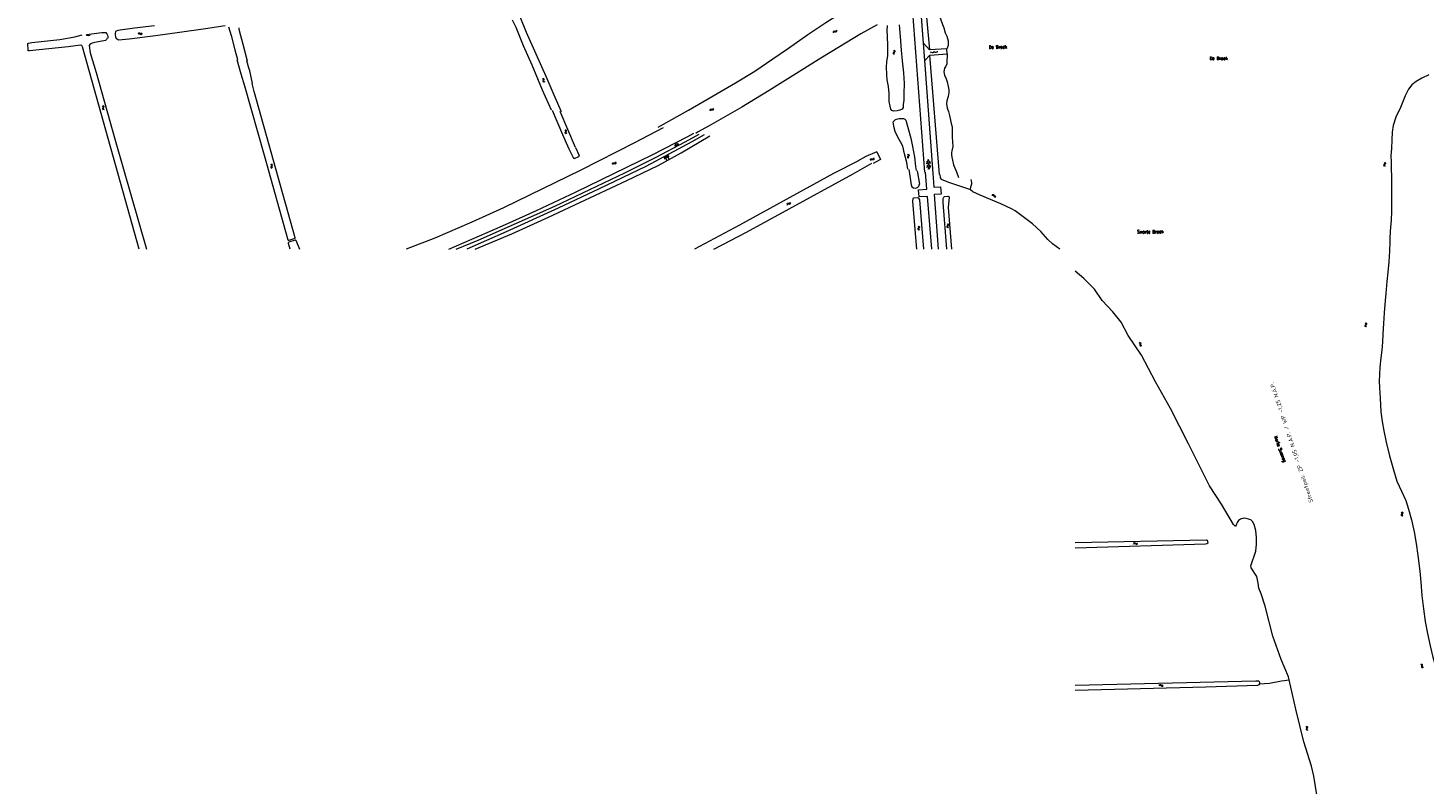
# Model space of a CAD drawing. Header units: metres. Extents: x 189705 to 199106, y 581686 to 588448.
# Tile 73 of 256: x 191354 to 192215, y 584670 to 585137. Entities that reach past the tile are written whole.
import ezdxf

# ---------------------------------------------------------------- set-up
doc = ezdxf.new("R2010")
doc.units = ezdxf.units.M
doc.layers.add('B-WA-OG-GBKN-G', color=7, linetype='Continuous', lineweight=18)
doc.layers.add('X-XX-AL-T25', color=7, linetype='Continuous', lineweight=25)
doc.styles.add('NLCS-ISO-M2000-T25', font='NLCS-ISO.ttf', dxfattribs={"height": 5})
doc.styles.add('Style-STANDARD', font='STANDARD.shx')

msp = doc.modelspace()

# ---------------------------------------------------------------- linework, layer by layer
at = {"layer": 'B-WA-OG-GBKN-G'}
for p, q in [((191850.962, 585133.965), (191851.077, 585134.355)), ((191851.077, 585134.355), (191851.277, 585134.614)), ((191851.23, 585133.547), (191851.348, 585133.937)), ((191851.277, 585134.614), (191851.606, 585134.696)), ((191851.348, 585133.937), (191851.551, 585134.195)), ((191851.551, 585134.195), (191851.867, 585134.274)), ((191851.606, 585134.696), (191852.009, 585134.643)), ((191851.867, 585134.274), (191852.279, 585134.226)), ((191852.009, 585134.643), (191852.414, 585134.591)), ((191852.279, 585134.226), (191852.684, 585134.172)), ((191852.414, 585134.591), (191852.734, 585134.668)), ((191852.684, 585134.172), (191853.004, 585134.248)), ((191852.734, 585134.668), (191852.943, 585134.932)), ((191852.943, 585134.932), (191853.06, 585135.324)), ((191853.004, 585134.248), (191853.211, 585134.514)), ((191853.211, 585134.514), (191853.328, 585134.906)), ((191422.316, 585133.118), (191422.591, 585133.419)), ((191422.376, 585132.625), (191422.652, 585132.924)), ((191422.591, 585133.419), (191422.884, 585133.565)), ((191422.652, 585132.924), (191422.947, 585133.068)), ((191422.884, 585133.565), (191423.215, 585133.495)), ((191422.947, 585133.068), (191423.266, 585133.001)), ((191423.215, 585133.495), (191423.555, 585133.271)), ((191423.266, 585133.001), (191423.616, 585132.778)), ((191423.555, 585133.271), (191423.897, 585133.048)), ((191423.616, 585132.778), (191423.956, 585132.553)), ((191423.897, 585133.048), (191424.218, 585132.977)), ((191423.956, 585132.553), (191424.277, 585132.482)), ((191424.218, 585132.977), (191424.521, 585133.124)), ((191424.277, 585132.482), (191424.58, 585132.631)), ((191424.521, 585133.124), (191424.797, 585133.425)), ((191424.58, 585132.631), (191424.857, 585132.932)), ((191887.946, 585121.152), (191887.865, 585120.833)), ((191887.865, 585120.833), (191888.004, 585120.526)), ((191888.183, 585121.485), (191887.946, 585121.152)), ((191888.004, 585120.526), (191888.296, 585120.24)), ((191888.071, 585122.73), (191888.361, 585122.443)), ((191888.418, 585121.827), (191888.183, 585121.485)), ((191888.361, 585122.443), (191888.495, 585122.144)), ((191888.443, 585121.195), (191888.362, 585120.876)), ((191888.362, 585120.876), (191888.499, 585120.569)), ((191888.495, 585122.144), (191888.418, 585121.827)), ((191888.678, 585121.53), (191888.443, 585121.195)), ((191888.499, 585120.569), (191888.79, 585120.283)), ((191888.566, 585122.772), (191888.858, 585122.488)), ((191888.913, 585121.862), (191888.678, 585121.53)), ((191888.858, 585122.488), (191888.994, 585122.191)), ((191888.994, 585122.191), (191888.913, 585121.862)), ((191910.836, 585121.465), (191915.225, 585121.777)), ((191911, 585121.978), (191911.036, 585121.479)), ((191912.033, 585121.55), (191912.068, 585121.051)), ((191912.995, 585122.12), (191913.03, 585121.621)), ((191914.028, 585121.692), (191914.063, 585121.193)), ((191914.99, 585122.262), (191915.025, 585121.763)), ((191671.484, 585105.404), (191671.857, 585105.239)), ((191671.857, 585105.239), (191672.089, 585105.007)), ((191672.032, 585104.28), (191671.929, 585103.885)), ((191671.929, 585103.885), (191671.966, 585103.558)), ((191671.932, 585105.62), (191672.306, 585105.458)), ((191671.966, 585103.558), (191672.205, 585103.32)), ((191672.13, 585104.683), (191672.032, 585104.28)), ((191672.089, 585105.007), (191672.13, 585104.683)), ((191672.205, 585103.32), (191672.58, 585103.156)), ((191672.306, 585105.458), (191672.539, 585105.228)), ((191672.479, 585104.498), (191672.378, 585104.102)), ((191672.378, 585104.102), (191672.415, 585103.775)), ((191672.415, 585103.775), (191672.652, 585103.536)), ((191672.58, 585104.892), (191672.479, 585104.498)), ((191672.539, 585105.228), (191672.58, 585104.892)), ((191672.652, 585103.536), (191673.027, 585103.372)), ((191400.103, 585088.459), (191400.453, 585088.251)), ((191400.36, 585086.898), (191400.357, 585086.569)), ((191400.357, 585086.569), (191400.565, 585086.304)), ((191400.51, 585087.277), (191400.36, 585086.898)), ((191400.453, 585088.251), (191400.655, 585087.992)), ((191400.656, 585087.666), (191400.51, 585087.277)), ((191400.565, 585086.304), (191400.917, 585086.095)), ((191400.573, 585088.619), (191400.925, 585088.413)), ((191400.655, 585087.992), (191400.656, 585087.666)), ((191400.832, 585087.059), (191400.829, 585086.729)), ((191400.829, 585086.729), (191401.035, 585086.464)), ((191400.98, 585087.439), (191400.832, 585087.059)), ((191400.925, 585088.413), (191401.128, 585088.157)), ((191401.128, 585087.818), (191400.98, 585087.439)), ((191401.035, 585086.464), (191401.387, 585086.255)), ((191401.128, 585088.157), (191401.128, 585087.818)), ((191774.923, 585085.85), (191775.051, 585086.237)), ((191775.051, 585086.237), (191775.259, 585086.489)), ((191775.178, 585085.424), (191775.308, 585085.81)), ((191775.259, 585086.489), (191775.59, 585086.56)), ((191775.308, 585085.81), (191775.519, 585086.061)), ((191775.519, 585086.061), (191775.838, 585086.13)), ((191775.59, 585086.56), (191775.991, 585086.494)), ((191775.838, 585086.13), (191776.248, 585086.069)), ((191775.991, 585086.494), (191776.394, 585086.43)), ((191776.248, 585086.069), (191776.65, 585086.002)), ((191776.394, 585086.43), (191776.717, 585086.496)), ((191776.65, 585086.002), (191776.973, 585086.068)), ((191776.717, 585086.496), (191776.934, 585086.753)), ((191776.934, 585086.753), (191777.063, 585087.141)), ((191776.973, 585086.068), (191777.189, 585086.327)), ((191777.189, 585086.327), (191777.318, 585086.715)), ((191685.748, 585073.377), (191685.385, 585073.565)), ((191686.208, 585073.563), (191685.845, 585073.751)), ((191686.431, 585073.31), (191686.208, 585073.563)), ((191685.732, 585072.019), (191685.859, 585072.406)), ((191685.751, 585071.681), (191685.732, 585072.019)), ((191685.969, 585073.123), (191685.748, 585073.377)), ((191685.969, 585071.437), (191685.751, 585071.681)), ((191685.859, 585072.406), (191685.985, 585072.794)), ((191685.985, 585072.794), (191685.969, 585073.123)), ((191686.331, 585071.251), (191685.969, 585071.437)), ((191686.195, 585072.198), (191686.319, 585072.594)), ((191686.214, 585071.873), (191686.195, 585072.198)), ((191686.43, 585071.626), (191686.214, 585071.873)), ((191686.319, 585072.594), (191686.447, 585072.981)), ((191686.792, 585071.437), (191686.43, 585071.626)), ((191686.447, 585072.981), (191686.431, 585073.31)), ((191754.293, 585063.589), (191753.341, 585065.418)), ((191755.207, 585064.065), (191754.256, 585065.894)), ((191755.665, 585064.303), (191755.189, 585065.218)), ((191746.394, 585056.984), (191747.075, 585055.69)), ((191747.041, 585057.325), (191748.402, 585054.736)), ((191747.688, 585057.665), (191748.369, 585056.371)), ((191748.335, 585058.005), (191749.697, 585055.417)), ((191748.982, 585058.346), (191749.663, 585057.052)), ((191753.835, 585063.351), (191753.359, 585064.266)), ((191754.75, 585063.827), (191754.274, 585064.742)), ((191875.865, 585056.039), (191876.007, 585056.422)), ((191896.735, 585057.029), (191896.669, 585056.707)), ((191896.669, 585056.707), (191896.822, 585056.406)), ((191896.956, 585057.373), (191896.735, 585057.029)), ((191896.784, 585058.611), (191897.087, 585058.339)), ((191896.822, 585056.406), (191897.128, 585056.135)), ((191897.174, 585057.726), (191896.956, 585057.373)), ((191897.087, 585058.339), (191897.235, 585058.046)), ((191897.229, 585057.096), (191897.164, 585056.774)), ((191897.164, 585056.774), (191897.315, 585056.473)), ((191897.235, 585058.046), (191897.174, 585057.726)), ((191897.448, 585057.441), (191897.229, 585057.096)), ((191897.276, 585058.677), (191897.581, 585058.407)), ((191897.315, 585056.473), (191897.62, 585056.201)), ((191897.666, 585057.784), (191897.448, 585057.441)), ((191897.581, 585058.407), (191897.731, 585058.117)), ((191897.731, 585058.117), (191897.666, 585057.784)), ((191504.009, 585052.497), (191504.359, 585052.289)), ((191504.267, 585050.936), (191504.265, 585050.607)), ((191504.265, 585050.607), (191504.473, 585050.342)), ((191504.417, 585051.316), (191504.267, 585050.936)), ((191504.359, 585052.289), (191504.562, 585052.03)), ((191504.563, 585051.704), (191504.417, 585051.316)), ((191504.473, 585050.342), (191504.825, 585050.134)), ((191504.479, 585052.657), (191504.831, 585052.452)), ((191504.562, 585052.03), (191504.563, 585051.704)), ((191504.739, 585051.097), (191504.737, 585050.768)), ((191504.737, 585050.768), (191504.943, 585050.502)), ((191504.887, 585051.478), (191504.739, 585051.097)), ((191504.831, 585052.452), (191505.035, 585052.195)), ((191505.035, 585051.857), (191504.887, 585051.478)), ((191504.943, 585050.502), (191505.295, 585050.294)), ((191505.035, 585052.195), (191505.035, 585051.857)), ((191714.789, 585052.714), (191714.932, 585053.096)), ((191714.932, 585053.096), (191715.149, 585053.34)), ((191715.028, 585052.279), (191715.173, 585052.659)), ((191715.149, 585053.34), (191715.483, 585053.399)), ((191715.173, 585052.659), (191715.393, 585052.903)), ((191715.393, 585052.903), (191715.714, 585052.96)), ((191715.483, 585053.399), (191715.881, 585053.318)), ((191715.714, 585052.96), (191716.122, 585052.883)), ((191715.881, 585053.318), (191716.282, 585053.238)), ((191716.122, 585052.883), (191716.521, 585052.8)), ((191716.282, 585053.238), (191716.607, 585053.292)), ((191716.521, 585052.8), (191716.846, 585052.855)), ((191716.607, 585053.292), (191716.833, 585053.541)), ((191716.833, 585053.541), (191716.977, 585053.924)), ((191716.846, 585052.855), (191717.072, 585053.105)), ((191717.072, 585053.105), (191717.216, 585053.488)), ((191873.826, 585055.199), (191873.966, 585055.581)), ((191873.966, 585055.581), (191874.182, 585055.827)), ((191874.068, 585054.765), (191874.211, 585055.146)), ((191874.182, 585055.827), (191874.516, 585055.888)), ((191874.211, 585055.146), (191874.429, 585055.391)), ((191874.429, 585055.391), (191874.75, 585055.45)), ((191874.516, 585055.888), (191874.915, 585055.81)), ((191874.75, 585055.45), (191875.158, 585055.376)), ((191874.915, 585055.81), (191875.316, 585055.732)), ((191875.158, 585055.376), (191875.558, 585055.296)), ((191875.316, 585055.732), (191875.64, 585055.788)), ((191875.558, 585055.296), (191875.882, 585055.352)), ((191875.64, 585055.788), (191875.865, 585056.039)), ((191875.882, 585055.352), (191876.106, 585055.605)), ((191876.106, 585055.605), (191876.248, 585055.988)), ((191908.416, 585054.332), (191910.995, 585050.526)), ((191908.528, 585052.78), (191909.86, 585055.524)), ((191908.589, 585051.916), (191910.3, 585049.39)), ((191908.702, 585050.36), (191910.708, 585054.496)), ((191909.109, 585055.47), (191910.82, 585052.945)), ((191909.55, 585049.336), (191910.882, 585052.083)), ((192190.339, 585052.145), (192190.244, 585051.83)), ((192190.244, 585051.83), (192190.369, 585051.517)), ((192190.59, 585052.467), (192190.339, 585052.145)), ((192190.369, 585051.517), (192190.649, 585051.219)), ((192190.531, 585053.716), (192190.808, 585053.417)), ((192190.839, 585052.799), (192190.59, 585052.467)), ((192190.837, 585052.167), (192190.742, 585051.852)), ((192190.742, 585051.852), (192190.865, 585051.539)), ((192190.808, 585053.417), (192190.93, 585053.112)), ((192191.086, 585052.491), (192190.837, 585052.167)), ((192190.93, 585053.112), (192190.839, 585052.799)), ((192190.865, 585051.539), (192191.145, 585051.24)), ((192191.027, 585053.737), (192191.307, 585053.441)), ((192191.335, 585052.812), (192191.086, 585052.491)), ((192191.307, 585053.441), (192191.43, 585053.138)), ((192191.43, 585053.138), (192191.335, 585052.812)), ((191948.763, 585033.291), (191949.146, 585033.43)), ((191948.936, 585033.756), (191949.318, 585033.898)), ((191949.146, 585033.43), (191949.474, 585033.423)), ((191949.318, 585033.898), (191949.646, 585033.893)), ((191949.474, 585033.423), (191949.727, 585033.217)), ((191949.646, 585033.893), (191949.908, 585033.679)), ((191949.727, 585033.217), (191949.936, 585032.858)), ((191949.908, 585033.679), (191950.107, 585033.324)), ((191949.936, 585032.858), (191950.134, 585032.502)), ((191950.107, 585033.324), (191950.308, 585032.969)), ((191950.134, 585032.502), (191950.387, 585032.292)), ((191950.308, 585032.969), (191950.562, 585032.759)), ((191950.387, 585032.292), (191950.724, 585032.285)), ((191950.562, 585032.759), (191950.898, 585032.75)), ((191950.724, 585032.285), (191951.108, 585032.426)), ((191950.898, 585032.75), (191951.282, 585032.891)), ((191822.319, 585027.742), (191822.44, 585028.131)), ((191822.44, 585028.131), (191822.643, 585028.387)), ((191822.582, 585027.32), (191822.705, 585027.708)), ((191822.643, 585028.387), (191822.973, 585028.464)), ((191822.705, 585027.708), (191822.911, 585027.964)), ((191822.911, 585027.964), (191823.229, 585028.039)), ((191822.973, 585028.464), (191823.375, 585028.406)), ((191823.229, 585028.039), (191823.64, 585027.985)), ((191823.375, 585028.406), (191823.78, 585028.348)), ((191823.64, 585027.985), (191824.043, 585027.925)), ((191823.78, 585028.348), (191824.101, 585028.421)), ((191824.043, 585027.925), (191824.364, 585027.998)), ((191824.101, 585028.421), (191824.313, 585028.682)), ((191824.313, 585028.682), (191824.435, 585029.072)), ((191824.364, 585027.998), (191824.576, 585028.261)), ((191824.576, 585028.261), (191824.698, 585028.651)), ((191903.171, 585014.325), (191903.48, 585014.059)), ((191903.578, 585013.448), (191903.367, 585013.091)), ((191903.48, 585014.059), (191903.634, 585013.769)), ((191903.634, 585013.769), (191903.578, 585013.448)), ((191903.662, 585014.401), (191903.972, 585014.137)), ((191904.069, 585013.516), (191903.857, 585013.169)), ((191903.972, 585014.137), (191904.128, 585013.849)), ((191904.128, 585013.849), (191904.069, 585013.516)), ((191921.046, 585014.129), (191920.978, 585013.807)), ((191920.978, 585013.807), (191921.129, 585013.506)), ((191921.269, 585014.471), (191921.046, 585014.129)), ((191921.106, 585015.71), (191921.407, 585015.436)), ((191921.129, 585013.506), (191921.433, 585013.232)), ((191921.489, 585014.822), (191921.269, 585014.471)), ((191921.407, 585015.436), (191921.554, 585015.142)), ((191921.541, 585014.192), (191921.473, 585013.87)), ((191921.473, 585013.87), (191921.622, 585013.569)), ((191921.554, 585015.142), (191921.489, 585014.822)), ((191921.762, 585014.536), (191921.541, 585014.192)), ((191921.598, 585015.773), (191921.902, 585015.501)), ((191921.622, 585013.569), (191921.925, 585013.295)), ((191921.983, 585014.877), (191921.762, 585014.536)), ((191921.902, 585015.501), (191922.05, 585015.209)), ((191922.05, 585015.209), (191921.983, 585014.877)), ((191903.153, 585012.743), (191903.093, 585012.42)), ((191903.093, 585012.42), (191903.252, 585012.122)), ((191903.367, 585013.091), (191903.153, 585012.743)), ((191903.252, 585012.122), (191903.562, 585011.856)), ((191903.646, 585012.819), (191903.586, 585012.496)), ((191903.586, 585012.496), (191903.743, 585012.198)), ((191903.857, 585013.169), (191903.646, 585012.819)), ((191903.743, 585012.198), (191904.053, 585011.932)), ((192178.827, 584952.66), (192178.893, 584952.992)), ((192178.893, 584952.992), (192179.112, 584953.335)), ((192179.247, 584954.303), (192178.943, 584954.575)), ((192179.112, 584953.335), (192179.331, 584953.679)), ((192179.398, 584954.002), (192179.247, 584954.303)), ((192179.323, 584952.73), (192179.386, 584953.05)), ((192179.331, 584953.679), (192179.398, 584954.002)), ((192179.386, 584953.05), (192179.604, 584953.402)), ((192179.74, 584954.368), (192179.435, 584954.641)), ((192179.604, 584953.402), (192179.826, 584953.745)), ((192179.892, 584954.067), (192179.74, 584954.368)), ((192179.826, 584953.745), (192179.892, 584954.067)), ((192178.977, 584952.369), (192178.827, 584952.66)), ((192179.281, 584952.098), (192178.977, 584952.369)), ((192179.471, 584952.437), (192179.323, 584952.73)), ((192179.774, 584952.164), (192179.471, 584952.437)), ((192039.358, 584942.473), (192039.746, 584942.348)), ((192039.746, 584942.348), (192040.001, 584942.14)), ((192039.781, 584942.734), (192040.169, 584942.611)), ((192040.019, 584941.412), (192039.957, 584941.008)), ((192039.957, 584941.008), (192040.028, 584940.687)), ((192040.001, 584942.14), (192040.074, 584941.823)), ((192040.074, 584941.823), (192040.019, 584941.412)), ((192040.028, 584940.687), (192040.29, 584940.475)), ((192040.169, 584942.611), (192040.425, 584942.407)), ((192040.29, 584940.475), (192040.679, 584940.351)), ((192040.441, 584941.674), (192040.381, 584941.27)), ((192040.381, 584941.27), (192040.452, 584940.949)), ((192040.425, 584942.407), (192040.501, 584942.077)), ((192040.501, 584942.077), (192040.441, 584941.674)), ((192040.452, 584940.949), (192040.713, 584940.736)), ((192040.713, 584940.736), (192041.102, 584940.611)), ((192201.055, 584837.966), (192201.384, 584837.726)), ((192201.166, 584836.388), (192201.133, 584836.06)), ((192201.133, 584836.06), (192201.316, 584835.777)), ((192201.351, 584836.752), (192201.166, 584836.388)), ((192201.316, 584835.777), (192201.647, 584835.537)), ((192201.532, 584837.125), (192201.351, 584836.752)), ((192201.384, 584837.726), (192201.562, 584837.45)), ((192201.562, 584837.45), (192201.532, 584837.125)), ((192201.538, 584838.082), (192201.869, 584837.844)), ((192201.651, 584836.504), (192201.618, 584836.177)), ((192201.618, 584836.177), (192201.799, 584835.893)), ((192201.834, 584836.869), (192201.651, 584836.504)), ((192201.799, 584835.893), (192202.13, 584835.653)), ((192202.017, 584837.233), (192201.834, 584836.869)), ((192201.869, 584837.844), (192202.048, 584837.57)), ((192202.048, 584837.57), (192202.017, 584837.233)), ((192035.997, 584818.668), (192036.282, 584818.959)), ((192036.038, 584818.173), (192036.325, 584818.462)), ((192036.282, 584818.959), (192036.58, 584819.094)), ((192036.325, 584818.462), (192036.625, 584818.595)), ((192036.58, 584819.094), (192036.909, 584819.012)), ((192036.625, 584818.595), (192036.942, 584818.517)), ((192036.909, 584819.012), (192037.24, 584818.776)), ((192036.942, 584818.517), (192037.283, 584818.281)), ((192037.24, 584818.776), (192037.573, 584818.54)), ((192037.283, 584818.281), (192037.614, 584818.043)), ((192037.573, 584818.54), (192037.892, 584818.457)), ((192037.614, 584818.043), (192037.933, 584817.96)), ((192037.892, 584818.457), (192038.2, 584818.592)), ((192037.933, 584817.96), (192038.241, 584818.097)), ((192038.2, 584818.592), (192038.487, 584818.883)), ((192038.241, 584818.097), (192038.528, 584818.388)), ((192213.553, 584743.699), (192213.164, 584743.826)), ((192213.812, 584743.485), (192213.553, 584743.699)), ((192213.977, 584743.958), (192213.588, 584744.085)), ((192213.758, 584742.357), (192213.82, 584742.759)), ((192213.832, 584742.027), (192213.758, 584742.357)), ((192213.882, 584743.163), (192213.812, 584743.485)), ((192213.82, 584742.759), (192213.882, 584743.163)), ((192214.087, 584741.821), (192213.832, 584742.027)), ((192214.238, 584743.745), (192213.977, 584743.958)), ((192214.475, 584741.697), (192214.087, 584741.821)), ((192214.186, 584742.609), (192214.243, 584743.02)), ((192214.258, 584742.291), (192214.186, 584742.609)), ((192214.307, 584743.423), (192214.238, 584743.745)), ((192214.243, 584743.02), (192214.307, 584743.423)), ((192214.512, 584742.083), (192214.258, 584742.291)), ((192214.899, 584741.956), (192214.512, 584742.083)), ((192051.822, 584731.192), (192052.109, 584731.482)), ((192051.861, 584730.697), (192052.15, 584730.985)), ((192052.109, 584731.482), (192052.407, 584731.615)), ((192052.15, 584730.985), (192052.45, 584731.116)), ((192052.407, 584731.615), (192052.736, 584731.532)), ((192052.45, 584731.116), (192052.766, 584731.037)), ((192052.736, 584731.532), (192053.066, 584731.294)), ((192052.766, 584731.037), (192053.107, 584730.799)), ((192053.066, 584731.294), (192053.398, 584731.057)), ((192053.107, 584730.799), (192053.437, 584730.56)), ((192053.398, 584731.057), (192053.716, 584730.973)), ((192053.437, 584730.56), (192053.755, 584730.476)), ((192053.716, 584730.973), (192054.025, 584731.107)), ((192053.755, 584730.476), (192054.064, 584730.612)), ((192054.025, 584731.107), (192054.314, 584731.397)), ((192054.064, 584730.612), (192054.352, 584730.902)), ((192142.22, 584705.649), (192142.569, 584705.438)), ((192142.467, 584704.086), (192142.462, 584703.757)), ((192142.462, 584703.757), (192142.668, 584703.491)), ((192142.62, 584704.465), (192142.467, 584704.086)), ((192142.569, 584705.438), (192142.769, 584705.178)), ((192142.768, 584704.852), (192142.62, 584704.465)), ((192142.668, 584703.491), (192143.019, 584703.28)), ((192142.691, 584705.806), (192143.041, 584705.598)), ((192142.769, 584705.178), (192142.768, 584704.852)), ((192142.94, 584704.244), (192142.935, 584703.915)), ((192142.935, 584703.915), (192143.14, 584703.648)), ((192143.09, 584704.624), (192142.94, 584704.244)), ((192143.041, 584705.598), (192143.243, 584705.34)), ((192143.241, 584705.001), (192143.09, 584704.624)), ((192143.14, 584703.648), (192143.49, 584703.437)), ((192143.243, 584705.34), (192143.241, 584705.001))]:
    msp.add_line(p, q, dxfattribs=at)
at = {"layer": 'B-WA-OG-GBKN-G', "flags": 128}
for points in [[(191907.456, 585047.657), (191898.834, 585162.826), (191895.728, 585205.3)], [(191912.53, 585046.823), (191907.392, 585116.5), (191906.566, 585127.068), (191900.691, 585205.664)], [(191742.959, 585075.405), (191744.375, 585076.193), (191761.621, 585085.744), (191776.974, 585094.6), (191790.582, 585102.588), (191802.567, 585109.975), (191813.701, 585117.478), (191823.426, 585124.152), (191835.333, 585132.436), (191846.423, 585139.853), (191856.49, 585146.298), (191866.312, 585151.817), (191876.32, 585157.626), (191882.98, 585161.837), (191885.238, 585164.61), (191886.683, 585166.97), (191888.24, 585170.947), (191888.606, 585174.502), (191888.75, 585178.449), (191888.92, 585181.715), (191888.961, 585186.245)], [(191910.597, 585168.835), (191909.907, 585166.03), (191906.96, 585165.219), (191906.601, 585164.925), (191906.545, 585164.42), (191906.714, 585162.111), (191908.71, 585140.929), (191910.357, 585123.048)], [(191908.356, 585152.414), (191909.421, 585149.771), (191911.481, 585148.52), (191913.313, 585147.294), (191915.265, 585146.091), (191916.349, 585144.226), (191917.156, 585142.112), (191918.298, 585138.703), (191919.093, 585136.601), (191919.988, 585133.612), (191920.938, 585131.545), (191921.69, 585128.678), (191921.806, 585126.953), (191921.711, 585125.709), (191921.046, 585123.65)], [(191683.41, 585084.896), (191679.584, 585093.676), (191674.024, 585106.498), (191667.744, 585120.379), (191661.901, 585133.828), (191657.984, 585143.479)], [(191390.444, 585132.4), (191400.06, 585133.693), (191401.408, 585133.816), (191402.419, 585133.674), (191403.022, 585132.847), (191403.492, 585132.01), (191403.707, 585131.347), (191403.727, 585130.887), (191403.737, 585130.228)], [(191432.546, 585137.772), (191420.153, 585136.335), (191409.811, 585134.899), (191408.903, 585134.633), (191408.515, 585134.275), (191408.261, 585133.08), (191408.282, 585132.335), (191408.507, 585130.988), (191408.916, 585130.089), (191409.56, 585129.579), (191410.366, 585129.304), (191416.9, 585129.911), (191433.03, 585131.851), (191447.863, 585133.953), (191463.942, 585136.22), (191476.08, 585138.055)], [(191478.173, 585137.321), (191479.749, 585131.942), (191481.899, 585122.979), (191483.72, 585117.099)], [(191484.495, 585136.619), (191484.434, 585135.894), (191484.568, 585134.873), (191486.87, 585126.513), (191489.565, 585116.186)], [(191652.949, 585141.624), (191655.216, 585137.078), (191659.776, 585125.692), (191665.047, 585113.754), (191671.406, 585098.439), (191676.946, 585085.933)], [(191877.935, 585138.519), (191867.994, 585132.946), (191854.709, 585124.902), (191843.31, 585117.919), (191826.311, 585107.18), (191811.376, 585097.985), (191794.652, 585087.675), (191774.432, 585076.112), (191767.15, 585072.15), (191766.127, 585071.437)], [(191891.579, 585138.514), (191892.172, 585131.358), (191892.839, 585122.798), (191893.436, 585116.171), (191894.244, 585108.872), (191894.626, 585102.225), (191894.549, 585096.078), (191894.393, 585092.035), (191894.109, 585089.222), (191893.996, 585087.465), (191893.425, 585086.359), (191892.05, 585085.768), (191890.256, 585085.396), (191888.249, 585085.285), (191887.131, 585085.651), (191886.361, 585086.413), (191885.935, 585088.218), (191885.357, 585091.07), (191885.316, 585096.086), (191885.053, 585100.413), (191884.185, 585104.552), (191883.902, 585107.855), (191883.684, 585112.365), (191884.038, 585115.695), (191884.665, 585119.464), (191884.656, 585125.569), (191884.417, 585131.395), (191884.234, 585134.946), (191884.413, 585138.05)], [(191422.959, 585000), (191388.01, 585124.95), (191387.605, 585125.661), (191386.944, 585125.967), (191379.296, 585124.932), (191355.464, 585122.39), (191354.626, 585122.518), (191354.5, 585122.874), (191354.426, 585126.912), (191354.732, 585127.217), (191356.891, 585127.647), (191374.117, 585129.408), (191383.416, 585130.973), (191387.839, 585132.289)], [(191390.262, 585132.43), (191390.556, 585132.085), (191391.927, 585131.905), (191392.748, 585132.024)], [(191393.143, 585126.774), (191392.584, 585126.368), (191392.101, 585125.682), (191392.81, 585121.287), (191396.434, 585108.991), (191408.117, 585067.376), (191427.608, 585000)], [(191403.195, 585130.316), (191402.926, 585129.431), (191402.24, 585128.822), (191395.659, 585127.66), (191394.033, 585127.23), (191393.143, 585126.774)], [(191921.046, 585123.65), (191910.357, 585123.048), (191906.566, 585127.068)], [(191483.286, 585117.167), (191485.63, 585108.246)], [(191907.392, 585116.5), (191910.572, 585119.725), (191921.252, 585120.552)], [(191916.448, 585046.18), (191910.572, 585119.725)], [(191921.252, 585120.552), (191921.072, 585119.165), (191920.915, 585116.438), (191920.872, 585114.307), (191920.273, 585112.9), (191919.58, 585111.674), (191919.213, 585109.547), (191919.565, 585107.461), (191920.561, 585105.07), (191921.131, 585103.221), (191921.871, 585100.402), (191922.176, 585098.304), (191922.209, 585096.664), (191921.792, 585094.298), (191920.918, 585091.625), (191920.674, 585089.808), (191921.152, 585087.003), (191921.982, 585084.912), (191922.644, 585082.62), (191923.286, 585079.562), (191923.711, 585077.548), (191924.195, 585075.472), (191924.228, 585072.456), (191924.341, 585069.115), (191924.636, 585063.343), (191924.085, 585060.682), (191923.923, 585059.508), (191923.871, 585058.314), (191924.07, 585056.863), (191924.39, 585055.02), (191925.159, 585052.066), (191926.896, 585047.751), (191928.133, 585044.303)], [(191921.252, 585120.552), (191921.046, 585123.65)], [(191485.63, 585108.246), (191487.963, 585100.75)], [(191490.739, 585111.111), (191489.442, 585116.206)], [(191490.739, 585111.111), (191492.638, 585102.27)], [(191487.963, 585100.75), (191500.001, 585058.145)], [(191500.001, 585058.145), (191514.574, 585005.936), (191514.954, 585005.706), (191515.538, 585005.706), (191519.147, 585006.82), (191519.198, 585007.15), (191493.855, 585097.367), (191492.638, 585102.27)], [(192218.237, 585107.605), (192213.89, 585105.603), (192210.396, 585103.59), (192207.695, 585101.527), (192205.64, 585098.738), (192203.518, 585094.717), (192200.767, 585087.44), (192197.88, 585081.495), (192196.184, 585076.383), (192195.627, 585072.2), (192195.378, 585067.508), (192195.082, 585062.236), (192194.807, 585057.602)], [(191677.592, 585085.829), (191683.993, 585070.719), (191687.925, 585061.902)], [(191692.015, 585062.863), (191682.563, 585085.031)], [(191745.998, 585074.904), (191728.447, 585065.648), (191695.232, 585048.712), (191647.607, 585025.671), (191628.192, 585016.647), (191605.321, 585006.941), (191587.711, 585000)], [(191896.938, 585049.393), (191896.222, 585053.528), (191894.915, 585058.979), (191893.8, 585063.525), (191892.492, 585066.312), (191890.766, 585069.163), (191889.157, 585072.676), (191888.382, 585075.739), (191887.997, 585077.453), (191887.947, 585078.538), (191888.583, 585079.334), (191889.392, 585079.995), (191890.715, 585080.501), (191891.549, 585080.629), (191892.995, 585080.773), (191894.169, 585080.644), (191895.01, 585080.239), (191895.594, 585079.616), (191897.318, 585073.786), (191898.849, 585068.579), (191899.739, 585063.372), (191900.955, 585056.797), (191901.659, 585051.058), (191901.99, 585048.555)], [(191613.928, 585000), (191647.041, 585014.546), (191668.083, 585024.025), (191692.454, 585035.432), (191739.315, 585058.247), (191761.222, 585069.529), (191764.993, 585071.631)], [(191618.376, 585000), (191632.072, 585005.569), (191679.188, 585026.63), (191722.389, 585047.164), (191741.83, 585056.898), (191759.544, 585066.304), (191768.21, 585071.081)], [(191771.385, 585070.538), (191763.838, 585066.249), (191735.322, 585051.165), (191706.658, 585037.196), (191681.397, 585025.358), (191649.224, 585010.734), (191625.083, 585000)], [(191630.214, 585000), (191652.704, 585009.512), (191675.372, 585019.904), (191723.656, 585042.413), (191743.021, 585051.792), (191757.253, 585059.449), (191774.927, 585069.932)], [(191687.925, 585061.902), (191690.828, 585056.263)], [(191691.486, 585056.04), (191694.115, 585057.283)], [(191692.015, 585062.863), (191694.353, 585057.95)], [(191694.115, 585057.283), (191694.372, 585057.567), (191694.353, 585057.95)], [(191877.795, 585060.136), (191871.097, 585057.148), (191865.931, 585054.367)], [(191877.795, 585060.136), (191880.129, 585055.359)], [(192194.807, 585057.602), (192194.85, 585053.938), (192194.987, 585049.104), (192195.223, 585045.62), (192195.157, 585042.118), (192195.097, 585038.874), (192195.051, 585035.456), (192195.116, 585033.119), (192195.154, 585030.306), (192195.13, 585028.136), (192195.092, 585025.587), (192195.054, 585023.224), (192194.822, 585017.888), (192194.246, 585011.098), (192194.19, 585006.534), (192194.092, 585003.309), (192193.911, 585000)], [(191691.486, 585056.04), (191691.112, 585056.018), (191690.828, 585056.263)], [(191866.158, 585054.328), (191851.064, 585046.685), (191793.043, 585014.915), (191765.367, 585000)], [(191777.358, 585000), (191797.46, 585010.593), (191863.283, 585046.622), (191874.642, 585053.112)], [(191880.129, 585055.359), (191877.381, 585054.018), (191875.458, 585052.999)], [(191897.474, 585049.303), (191898.906, 585039.688)], [(191902.72, 585048.435), (191904.117, 585040.234)], [(191898.906, 585039.688), (191899.483, 585038.574), (191900.508, 585037.852), (191901.75, 585037.683), (191902.931, 585038.106), (191903.784, 585039.025), (191904.117, 585040.234)], [(191908.676, 585037.131), (191907.807, 585047.6)], [(191912.282, 585046.864), (191912.894, 585038.422)], [(191916.637, 585046.149), (191916.939, 585044.006), (191917.547, 585043.268), (191921.941, 585041.309), (191935.521, 585036.955)], [(191935.521, 585036.955), (191935.709, 585038.552), (191936.447, 585040.431), (191936.422, 585041.269), (191935.912, 585043.055)], [(191906.721, 585000), (191904.302, 585030.48), (191903.795, 585031.445), (191902.957, 585031.7), (191900.467, 585031.602), (191900.01, 585031.322), (191899.806, 585029.494), (191902.225, 585000)], [(191908.978, 585032.634), (191903.897, 585032.334), (191903.493, 585036.729), (191908.676, 585037.131)], [(191911.674, 585000), (191908.978, 585032.634)], [(191912.894, 585038.422), (191917.111, 585038.621), (191917.388, 585033.998), (191913.221, 585033.722)], [(191913.221, 585033.722), (191915.561, 585000)], [(191920.973, 585000), (191918.706, 585028.866), (191918.733, 585031.253), (191919.065, 585032.219), (191919.446, 585032.497), (191921.656, 585032.724), (191922.266, 585032.52), (191922.393, 585032.139), (191921.778, 585025.739), (191923.844, 585000)], [(191990.558, 585000), (191986.19, 585003.276), (191983.27, 585006.021), (191978.929, 585011.03), (191973.699, 585015.733), (191963.009, 585023.693), (191960.749, 585025.016), (191954.273, 585027.994), (191941.523, 585033.289), (191937.079, 585035.453), (191935.632, 585036.622), (191935.521, 585036.955)], [(191516.042, 585000), (191515.004, 585003.496), (191515.156, 585004.182), (191515.488, 585004.588), (191519.374, 585005.854), (191519.679, 585005.575), (191521.784, 585000)], [(192193.911, 585000), (192193.85, 584998.874), (192193.422, 584992.167), (192192.77, 584985.86), (192192.177, 584980.055), (192191.645, 584972.807), (192191.299, 584968.411), (192190.702, 584960.855), (192190.178, 584954.193), (192189.802, 584947.911), (192189.526, 584942.652), (192189.064, 584937.761), (192188.557, 584932.985), (192188.022, 584927.251), (192187.702, 584922.823), (192187.609, 584918.658), (192187.799, 584914.801), (192187.978, 584911.511), (192188.157, 584908.195), (192188.587, 584899.697), (192189.461, 584893.798), (192190.4, 584888.058), (192191.896, 584881.024), (192193.988, 584872.631), (192196.285, 584863.967), (192198.463, 584857.055), (192201.319, 584850.72), (192203.894, 584845.1), (192205.555, 584839.753), (192207.451, 584833.131), (192209.166, 584825.736), (192210.391, 584818.491), (192211.345, 584811.041), (192212.558, 584801.414), (192213.295, 584794.595)], [(192110.376, 584830.227), (192109.351, 584832.015), (192108.294, 584833.039), (192105.611, 584833.978), (192104.166, 584834.22), (192102.128, 584833.579), (192100.852, 584832.777), (192100.054, 584831.54), (192099.403, 584829.768), (192098.992, 584829.265), (192098.636, 584829.217), (192097.807, 584830.164), (192090.277, 584842.777), (192082.914, 584854.146), (192069.992, 584880.014), (192058.786, 584901.829), (192049.614, 584918.241), (192040.899, 584934.599), (192032.856, 584946.785), (192028.36, 584955.08), (192023.313, 584961.398), (192016.825, 584968.44), (192011.935, 584975.367), (192005.417, 584981.927), (192000, 584986.546)], [(192131.978, 584734.522), (192131.525, 584736.277), (192127.051, 584747.009), (192121.873, 584761.456), (192117.238, 584779.781), (192114.665, 584787.398), (192113.301, 584790.966), (192112.897, 584794.068), (192112.019, 584798.164), (192108.614, 584803.579), (192108.446, 584804.647), (192111.423, 584813.762), (192111.817, 584818.101), (192111.929, 584822.163), (192111.435, 584826.586), (192110.376, 584830.227)], [(192000, 584819.096), (192080.863, 584820.745), (192081.394, 584820.563), (192081.769, 584819.898), (192081.785, 584818.832), (192081.299, 584818.379), (192080.356, 584818.134), (192000, 584815.643)], [(192213.295, 584794.595), (192213.875, 584786.508), (192214.757, 584778.317), (192215.962, 584770.486), (192217.367, 584763.041), (192218.926, 584755.299), (192220.609, 584748.317), (192222.819, 584740.728), (192224.66, 584735.593), (192226.499, 584731.61), (192230.225, 584725.84), (192236.194, 584718.378), (192241.784, 584710.955), (192246.483, 584705.562), (192250.075, 584699.901), (192252.749, 584695.504), (192254.213, 584691.123), (192255.718, 584685.249), (192257.527, 584677.049), (192259.657, 584668.766)], [(192000, 584731.231), (192111.495, 584733.844), (192113.246, 584733.752), (192113.722, 584733.088), (192113.783, 584732.014)], [(192113.783, 584732.014), (192113.301, 584731.39), (192112.561, 584730.94), (192080.735, 584729.935), (192000, 584727.802)], [(192113.783, 584732.014), (192119.859, 584732.27), (192127.34, 584733.903), (192131.978, 584734.522)], [(192153.191, 584646.182), (192151.52, 584652.292), (192149.297, 584662.216), (192147.329, 584674.957), (192145.835, 584681.142), (192141.145, 584696.167), (192136.045, 584716.429), (192131.978, 584734.522)]]:
    msp.add_lwpolyline(points, dxfattribs=at)

# ---------------------------------------------------------------- texts
at = {"layer": 'B-WA-OG-GBKN-G', "style": 'Style-STANDARD'}
for s, rotation, p in [('De Broek', 1.260304, (191946.92, 585123.648)), ('De Broek', 0.114591, (192082.957, 585116.777)), ('Swarte Broek', 0.114591, (192038.318, 585009.82)), ('Korte Suaweg', 290.120166, (192122.742, 584884.296))]:
    msp.add_text(s, height=2, rotation=rotation, dxfattribs=at).set_placement(p)
at = {"layer": 'X-XX-AL-T25', "insert": (192144.396, 584843.454), "char_height": 2.5, "attachment_point": 1, "rotation": 108.189873, "style": 'NLCS-ISO-M2000-T25'}
msp.add_mtext_dynamic_manual_height_columns('Streefpeil: ZP -1,05 N.A.P. / WP -1,25 N.A.P.', width=185.35805, gutter_width=25, heights=[0], dxfattribs=at)

doc.saveas('drawing.dxf')
